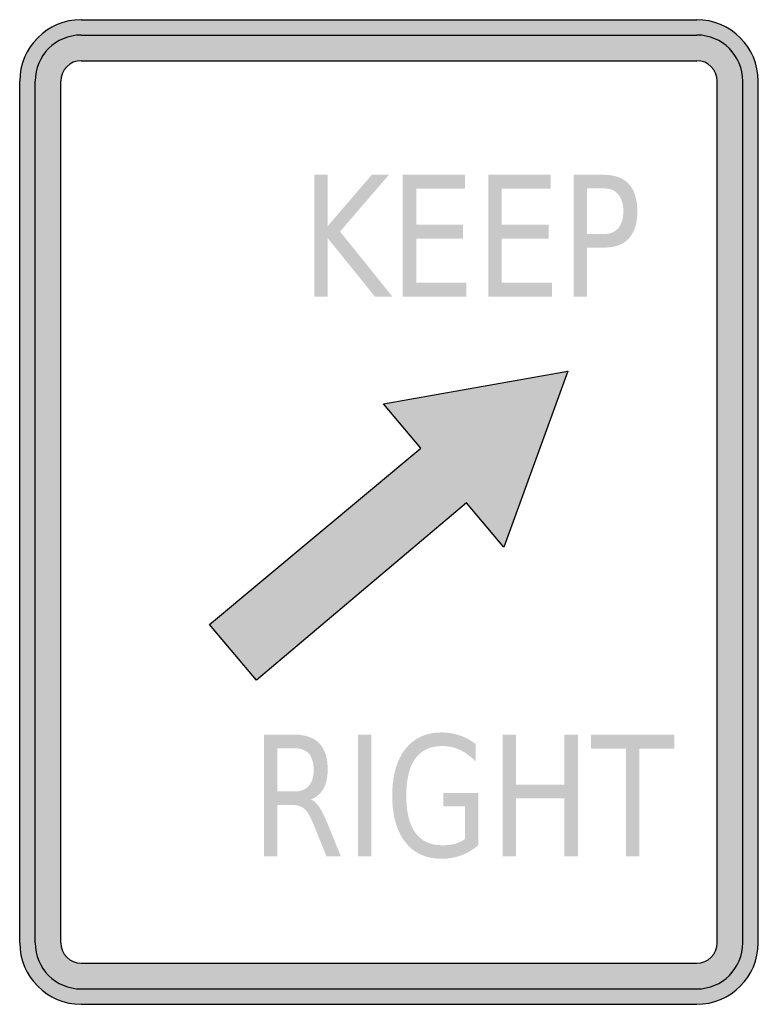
# Model space of a CAD drawing. Header units: inches. Extents: x -0.5 to 0.5, y -0.67 to 0.67.
import ezdxf

# ---------------------------------------------------------------- set-up
doc = ezdxf.new("R2010")
doc.units = ezdxf.units.IN
doc.header["$MEASUREMENT"] = 0

msp = doc.modelspace()

# ---------------------------------------------------------------- hatches: boundary and pattern name
h = msp.add_hatch(color=7)
h.paths.add_polyline_path([(0.4167, -0.6666), (-0.4167, -0.6666), (-0.428, -0.6658), (-0.4389, -0.6635), (-0.4491, -0.66), (-0.4586, -0.6553), (-0.4675, -0.6493), (-0.4755, -0.6422), (-0.4826, -0.6342), (-0.4886, -0.6253), (-0.4935, -0.6158), (-0.4971, -0.6053), (-0.4993, -0.5946), (-0.5, -0.5833), (-0.5, 0.5833), (-0.4993, 0.5946), (-0.4971, 0.6055), (-0.4935, 0.6158), (-0.4886, 0.6253), (-0.4826, 0.6342), (-0.4755, 0.6422), (-0.4675, 0.6493), (-0.4586, 0.6553), (-0.4491, 0.6602), (-0.4389, 0.6638), (-0.428, 0.666), (-0.4167, 0.6666), (0.4167, 0.6666), (0.428, 0.666), (0.4389, 0.6638), (0.4491, 0.6602), (0.4586, 0.6553), (0.4675, 0.6493), (0.4755, 0.6422), (0.4826, 0.6342), (0.4886, 0.6253), (0.4933, 0.6158), (0.4969, 0.6055), (0.4991, 0.5946), (0.5, 0.5833), (0.5, -0.5833), (0.4991, -0.5946), (0.4969, -0.6053), (0.4933, -0.6158), (0.4886, -0.6253), (0.4826, -0.6342), (0.4755, -0.6422), (0.4675, -0.6493), (0.4586, -0.6553), (0.4491, -0.66), (0.4389, -0.6635), (0.428, -0.6658), (0.4167, -0.6666)])
h.paths.add_polyline_path([(-0.4444, -0.5833), (-0.4444, 0.5833), (-0.4442, 0.5871), (-0.4435, 0.5906), (-0.4422, 0.5942), (-0.4406, 0.5973), (-0.4386, 0.6002), (-0.4362, 0.6029), (-0.4335, 0.6053), (-0.4306, 0.6073), (-0.4275, 0.6089), (-0.424, 0.6102), (-0.4204, 0.6109), (-0.4167, 0.6111), (0.4167, 0.6111), (0.4204, 0.6109), (0.424, 0.6102), (0.4275, 0.6089), (0.4306, 0.6073), (0.4335, 0.6053), (0.4362, 0.6029), (0.4386, 0.6002), (0.4406, 0.5973), (0.4422, 0.5942), (0.4433, 0.5906), (0.4442, 0.5871), (0.4444, 0.5833), (0.4444, -0.5833), (0.4442, -0.5871), (0.4433, -0.5906), (0.4422, -0.594), (0.4406, -0.5973), (0.4386, -0.6002), (0.4362, -0.6029), (0.4335, -0.6053), (0.4306, -0.6073), (0.4275, -0.6089), (0.424, -0.61), (0.4204, -0.6109), (0.4167, -0.6111), (-0.4167, -0.6111), (-0.4204, -0.6109), (-0.424, -0.61), (-0.4275, -0.6089), (-0.4306, -0.6073), (-0.4335, -0.6053), (-0.4362, -0.6029), (-0.4386, -0.6002), (-0.4406, -0.5973), (-0.4422, -0.594), (-0.4435, -0.5906), (-0.4442, -0.5871), (-0.4444, -0.5833)], flags=0)
for points in [[(-0.1013, 0.4566), (-0.0832, 0.4566), (-0.0832, 0.3869), (-0.0233, 0.4566), (-0.0001, 0.4566), (-0.0663, 0.3797), (0.0046, 0.2917), (-0.0191, 0.2917), (-0.0832, 0.3711), (-0.0832, 0.2917), (-0.1013, 0.2917), (-0.1013, 0.4566)], [(0.0187, 0.4566), (0.1031, 0.4566), (0.1031, 0.4378), (0.0368, 0.4378), (0.0368, 0.389), (0.1004, 0.389), (0.1004, 0.3702), (0.0368, 0.3702), (0.0368, 0.3105), (0.1048, 0.3105), (0.1048, 0.2917), (0.0187, 0.2917), (0.0187, 0.4566)], [(0.1344, 0.4566), (0.2188, 0.4566), (0.2188, 0.4378), (0.1525, 0.4378), (0.1525, 0.389), (0.2161, 0.389), (0.2161, 0.3702), (0.1525, 0.3702), (0.1525, 0.3105), (0.2205, 0.3105), (0.2205, 0.2917), (0.1344, 0.2917), (0.1344, 0.4566)], [(-0.1795, -0.2279), (-0.2429, -0.1524), (0.0429, 0.0864), (-0.0074, 0.1463), (0.2423, 0.1905), (0.1556, -0.0478), (0.1051, 0.0122), (-0.1795, -0.2279)], [(-0.0419, -0.3015), (-0.0238, -0.3015), (-0.0238, -0.4664), (-0.0419, -0.4664), (-0.0419, -0.3015)], [(0.1539, -0.3015), (0.172, -0.3015), (0.172, -0.3691), (0.2376, -0.3691), (0.2376, -0.3015), (0.2557, -0.3015), (0.2557, -0.4664), (0.2376, -0.4664), (0.2376, -0.3879), (0.172, -0.3879), (0.172, -0.4664), (0.1539, -0.4664), (0.1539, -0.3015)], [(0.2733, -0.3015), (0.3862, -0.3015), (0.3862, -0.3203), (0.3388, -0.3203), (0.3388, -0.4664), (0.3207, -0.4664), (0.3207, -0.3203), (0.2733, -0.3203), (0.2733, -0.3015)]]:
    msp.add_hatch(color=7).paths.add_polyline_path(points)
h = msp.add_hatch(color=7)
edge = h.paths.add_edge_path()
edge.add_line((0.2501, 0.4566), (0.2908, 0.4566))
edge.add_spline(control_points=[(0.2908, 0.4566), (0.3058, 0.4566), (0.3171, 0.4524), (0.3248, 0.444), (0.3324, 0.4357), (0.3362, 0.4234), (0.3362, 0.4073), (0.3362, 0.391), (0.3324, 0.3787), (0.3248, 0.3704), (0.3171, 0.3621), (0.3058, 0.358), (0.2908, 0.358)], knot_values=[0, 0, 0, 0, 1, 1, 1, 2, 2, 2, 3, 3, 3, 4, 4, 4, 4], degree=3, periodic=0)
edge.add_line((0.2908, 0.358), (0.2682, 0.358))
edge.add_line((0.2682, 0.358), (0.2682, 0.2917))
edge.add_line((0.2682, 0.2917), (0.2501, 0.2917))
edge.add_line((0.2501, 0.2917), (0.2501, 0.4566))
edge = h.paths.add_edge_path(flags=0)
edge.add_line((0.2682, 0.4382), (0.2682, 0.3763))
edge.add_line((0.2682, 0.3763), (0.2908, 0.3763))
edge.add_spline(control_points=[(0.2908, 0.3763), (0.2992, 0.3763), (0.3057, 0.379), (0.3103, 0.3843), (0.3149, 0.3897), (0.3173, 0.3974), (0.3173, 0.4073), (0.3173, 0.4172), (0.3149, 0.4248), (0.3103, 0.4302), (0.3057, 0.4355), (0.2992, 0.4382), (0.2908, 0.4382)], knot_values=[0, 0, 0, 0, 1, 1, 1, 2, 2, 2, 3, 3, 3, 4, 4, 4, 4], degree=3, periodic=0)
edge.add_line((0.2908, 0.4382), (0.2682, 0.4382))
h = msp.add_hatch(color=7)
edge = h.paths.add_edge_path()
edge.add_spline(control_points=[(-0.1058, -0.3891), (-0.1019, -0.3907), (-0.0981, -0.3942), (-0.0945, -0.3995), (-0.0909, -0.4048), (-0.0872, -0.4121), (-0.0835, -0.4213)], knot_values=[0, 0, 0, 0, 1, 1, 1, 2, 2, 2, 2], degree=3, periodic=0)
edge.add_line((-0.0835, -0.4213), (-0.0651, -0.4664))
edge.add_line((-0.0651, -0.4664), (-0.0846, -0.4664))
edge.add_line((-0.0846, -0.4664), (-0.1017, -0.4241))
edge.add_spline(control_points=[(-0.1017, -0.4241), (-0.106, -0.4131), (-0.1103, -0.4057), (-0.1144, -0.4021), (-0.1186, -0.3985), (-0.1242, -0.3967), (-0.1314, -0.3967)], knot_values=[0, 0, 0, 0, 1, 1, 1, 2, 2, 2, 2], degree=3, periodic=0)
edge.add_line((-0.1314, -0.3967), (-0.151, -0.3967))
edge.add_line((-0.151, -0.3967), (-0.151, -0.4664))
edge.add_line((-0.151, -0.4664), (-0.1691, -0.4664))
edge.add_line((-0.1691, -0.4664), (-0.1691, -0.3015))
edge.add_line((-0.1691, -0.3015), (-0.1284, -0.3015))
edge.add_spline(control_points=[(-0.1284, -0.3015), (-0.1131, -0.3015), (-0.1017, -0.3055), (-0.0942, -0.3133), (-0.0867, -0.3212), (-0.083, -0.3331), (-0.083, -0.349), (-0.083, -0.3594), (-0.0849, -0.368), (-0.0888, -0.3749), (-0.0927, -0.3817), (-0.0983, -0.3864), (-0.1058, -0.3891)], knot_values=[0, 0, 0, 0, 1, 1, 1, 2, 2, 2, 3, 3, 3, 4, 4, 4, 4], degree=3, periodic=0)
edge = h.paths.add_edge_path(flags=0)
edge.add_line((-0.151, -0.3199), (-0.151, -0.3784))
edge.add_line((-0.151, -0.3784), (-0.1284, -0.3784))
edge.add_spline(control_points=[(-0.1284, -0.3784), (-0.1196, -0.3784), (-0.113, -0.3759), (-0.1086, -0.3709), (-0.1042, -0.366), (-0.102, -0.3587), (-0.102, -0.349), (-0.102, -0.3394), (-0.1042, -0.3321), (-0.1086, -0.3272), (-0.113, -0.3223), (-0.1196, -0.3199), (-0.1284, -0.3199)], knot_values=[0, 0, 0, 0, 1, 1, 1, 2, 2, 2, 3, 3, 3, 4, 4, 4, 4], degree=3, periodic=0)
edge.add_line((-0.1284, -0.3199), (-0.151, -0.3199))
h = msp.add_hatch(color=7)
edge = h.paths.add_edge_path()
edge.add_line((0.1031, -0.4429), (0.1031, -0.3986))
edge.add_line((0.1031, -0.3986), (0.0735, -0.3986))
edge.add_line((0.0735, -0.3986), (0.0735, -0.3803))
edge.add_line((0.0735, -0.3803), (0.1209, -0.3803))
edge.add_line((0.1209, -0.3803), (0.1209, -0.451))
edge.add_spline(control_points=[(0.1209, -0.451), (0.114, -0.4572), (0.1063, -0.4618), (0.0979, -0.4649), (0.0895, -0.468), (0.0805, -0.4696), (0.071, -0.4696), (0.0501, -0.4696), (0.0338, -0.4621), (0.022, -0.447), (0.0103, -0.432), (0.0044, -0.411), (0.0044, -0.3841), (0.0044, -0.3572), (0.0103, -0.3362), (0.022, -0.3211), (0.0338, -0.3061), (0.0501, -0.2985), (0.071, -0.2985), (0.0796, -0.2985), (0.0879, -0.2999), (0.0958, -0.3025), (0.1036, -0.3052), (0.1108, -0.3091), (0.1175, -0.3142)], knot_values=[0, 0, 0, 0, 1, 1, 1, 2, 2, 2, 3, 3, 3, 4, 4, 4, 5, 5, 5, 6, 6, 6, 7, 7, 7, 8, 8, 8, 8], degree=3, periodic=0)
edge.add_line((0.1175, -0.3142), (0.1175, -0.338))
edge.add_spline(control_points=[(0.1175, -0.338), (0.1108, -0.331), (0.1037, -0.3257), (0.0962, -0.3222), (0.0886, -0.3186), (0.0807, -0.3169), (0.0725, -0.3169), (0.0562, -0.3169), (0.0439, -0.3225), (0.0357, -0.3338), (0.0275, -0.345), (0.0234, -0.3618), (0.0234, -0.3841), (0.0234, -0.4064), (0.0275, -0.4231), (0.0357, -0.4344), (0.0439, -0.4456), (0.0562, -0.4513), (0.0725, -0.4513), (0.0789, -0.4513), (0.0846, -0.4506), (0.0896, -0.4492), (0.0946, -0.4479), (0.0991, -0.4457), (0.1031, -0.4429)], knot_values=[0, 0, 0, 0, 1, 1, 1, 2, 2, 2, 3, 3, 3, 4, 4, 4, 5, 5, 5, 6, 6, 6, 7, 7, 7, 8, 8, 8, 8], degree=3, periodic=0)

# ---------------------------------------------------------------- linework, layer by layer
at = {"color": 7}
for p, q in [((-0.4166, 0.6666), (0.4166, 0.6666)), ((-0.4166, 0.6458), (0.4166, 0.6458)), ((-0.4166, 0.6111), (0.4166, 0.6111)), ((-0.5, -0.5833), (-0.5, 0.5833)), ((-0.4792, -0.5833), (-0.4792, 0.5833)), ((-0.4443, -0.5833), (-0.4443, 0.5833)), ((0.4445, -0.5833), (0.4445, 0.5833)), ((0.4791, -0.5833), (0.4791, 0.5833)), ((0.5, -0.5833), (0.5, 0.5833)), ((-0.4166, -0.6111), (0.4166, -0.6111)), ((-0.4166, -0.6457), (0.4166, -0.6457)), ((-0.4166, -0.6666), (0.4166, -0.6666))]:
    msp.add_line(p, q, dxfattribs=at)
msp.add_lwpolyline([(-0.1795, -0.2279), (-0.2429, -0.1524), (0.0429, 0.0864), (-0.0074, 0.1463), (0.2423, 0.1905), (0.1556, -0.0478), (0.1051, 0.0122), (-0.1795, -0.2279)], close=True, dxfattribs=at)
for points in [[(-0.4167, 0.6666), (-0.4627, 0.6666), (-0.5, 0.6293), (-0.5, 0.5833)], [(0.4999, 0.5833), (0.4999, 0.6293), (0.4626, 0.6666), (0.4166, 0.6666)], [(-0.4167, 0.6458), (-0.4512, 0.6458), (-0.4791, 0.6178), (-0.4791, 0.5833)], [(0.4791, 0.5833), (0.4791, 0.6178), (0.4511, 0.6458), (0.4166, 0.6458)], [(-0.4167, 0.6111), (-0.432, 0.6111), (-0.4444, 0.5987), (-0.4444, 0.5833)], [(0.4444, 0.5833), (0.4444, 0.5987), (0.432, 0.6111), (0.4166, 0.6111)], [(-0.5, -0.5833), (-0.5, -0.6293), (-0.4627, -0.6666), (-0.4167, -0.6666)], [(-0.4791, -0.5833), (-0.4791, -0.6178), (-0.4512, -0.6458), (-0.4167, -0.6458)], [(-0.4444, -0.5833), (-0.4444, -0.5986), (-0.432, -0.611), (-0.4167, -0.611)], [(0.4166, -0.6666), (0.4626, -0.6666), (0.4999, -0.6293), (0.4999, -0.5833)], [(0.4166, -0.6458), (0.4511, -0.6458), (0.4791, -0.6178), (0.4791, -0.5833)], [(0.4166, -0.611), (0.432, -0.611), (0.4444, -0.5986), (0.4444, -0.5833)]]:
    msp.add_open_spline(points, degree=3, dxfattribs=at)

doc.saveas('drawing.dxf')
